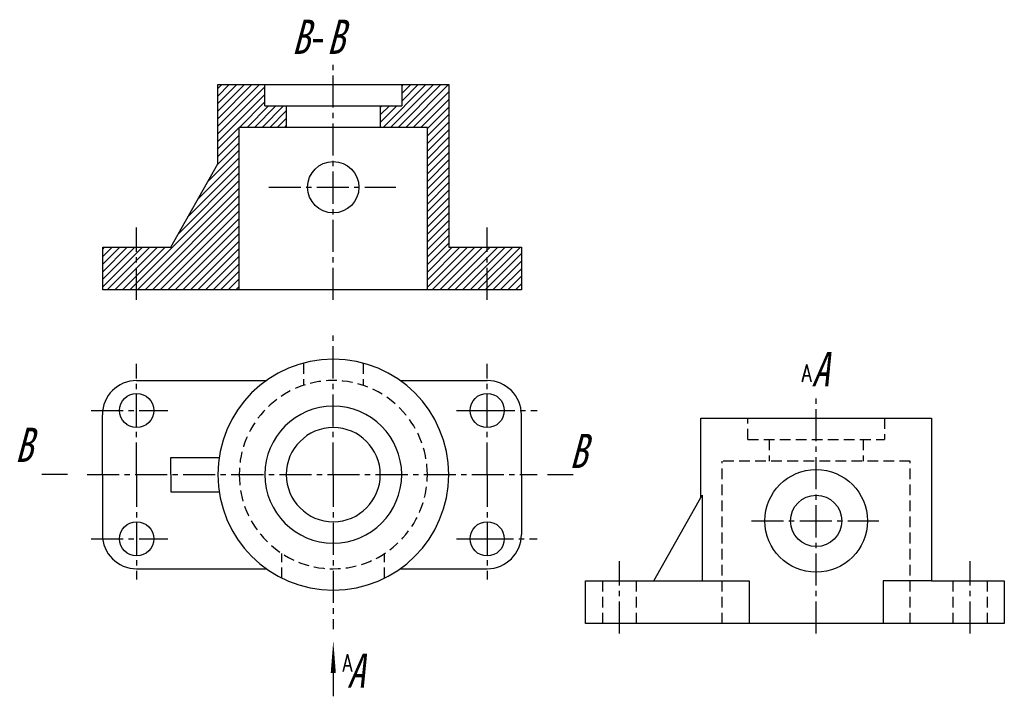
# Model space of a CAD drawing. Extents: x -8 to 223, y -3 to 156.
import ezdxf

# ---------------------------------------------------------------- set-up
doc = ezdxf.new("R2010")
doc.units = 0
doc.header["$LTSCALE"] = 10
doc.header["$MEASUREMENT"] = 0
doc.linetypes.add('CENTER2', pattern=[1.125, 0.75, -0.125, 0.125, -0.125])
doc.linetypes.add('DASHED2', pattern=[0.375, 0.25, -0.125])
for name, color, linetype in [('ST尺寸', 7, 'CONTINUOUS'), ('ST点画线', 7, 'CENTER2'), ('ST虚线', 7, 'DASHED2')]:
    doc.layers.add(name, color=color, linetype=linetype)
doc.layers.add('ST粗实线', color=7, linetype='CONTINUOUS', lineweight=30)
doc.styles.add('HZDX', font='ROMANS', dxfattribs={"width": 0.75, "bigfont": 'HZDX'})

# ---------------------------------------------------------------- blocks, each defined once
blk = doc.blocks.new('A')
at = {"layer": 'ST尺寸'}
blk.add_line((0, 3.62), (0, 0), dxfattribs=at)
blk.add_lwpolyline([(0, 8.68, 0, 0.8, 0), (0, 3.62, 0.8, 0.8, 0)], format="xyseb", dxfattribs=at)

msp = doc.modelspace()

# ---------------------------------------------------------------- hatches: boundary and pattern name
at = {"layer": 'ST虚线'}
h = msp.add_hatch(dxfattribs=at)
h.set_pattern_fill('ANSI31', color=5, scale=10)
h.paths.add_polyline_path([(49.82, 140.5), (38.82, 140.5), (38.82, 121.98), (27.82, 102.5), (23.82, 102.5), (23.82, 92.5), (43.82, 92.5), (43.82, 130.5), (54.82, 130.5), (54.82, 135.5), (49.82, 135.5)])
h.paths.add_polyline_path([(23.82, 102.5), (19.82, 102.5), (19.82, 92.5), (23.82, 92.5)])
h.paths.add_polyline_path([(19.82, 102.5), (15.82, 102.5), (15.82, 92.5), (19.82, 92.5)])
h.paths.add_polyline_path([(15.82, 102.5), (11.89, 102.5), (11.89, 92.5), (15.82, 92.5)])
h.paths.add_polyline_path([(92.82, 140.5), (81.82, 140.5), (81.82, 135.5), (76.82, 135.5), (76.82, 130.5), (87.82, 130.5), (87.82, 92.5), (97.82, 92.5), (97.82, 102.5), (92.82, 102.5)])
h.paths.add_polyline_path([(101.82, 102.5), (97.82, 102.5), (97.82, 92.5), (101.82, 92.5)])
h.paths.add_polyline_path([(105.82, 102.5), (101.82, 102.5), (101.82, 92.5), (105.82, 92.5)])
h.paths.add_polyline_path([(109.82, 102.5), (105.82, 102.5), (105.82, 92.5), (109.82, 92.5)])

# ---------------------------------------------------------------- linework, layer by layer
at = {"layer": 'ST点画线', "color": 5}
for p, q in [((65.82, 90.15), (65.82, 145.33)), ((50.71, 116.5), (80.46, 116.5)), ((19.82, 90.15), (19.82, 107.12)), ((101.82, 90.15), (101.82, 107.12))]:
    msp.add_line(p, q, dxfattribs=at)
at = {"layer": 'ST点画线'}
for p, q in [((65.82, 49.31), (65.82, 81.85)), ((19.82, 49.31), (19.82, 75.25)), ((101.82, 49.31), (101.82, 75.25)), ((178.76, 12.14), (178.76, 67.32)), ((9.16, 64.31), (22.12, 64.31)), ((22.12, 64.31), (27.1, 64.31)), ((94.63, 64.31), (100.75, 64.31)), ((100.75, 64.31), (113.51, 64.31)), ((8.22, 49.31), (113.51, 49.31)), ((19.82, 49.31), (19.82, 24.78)), ((65.82, 49.31), (65.82, 13.21)), ((101.82, 49.31), (101.82, 24.78)), ((163.65, 38.5), (193.4, 38.5)), ((9.16, 34.31), (21.23, 34.31)), ((21.23, 34.31), (27.1, 34.31)), ((94.63, 34.31), (100.49, 34.31)), ((100.49, 34.31), (113.51, 34.31)), ((132.76, 12.14), (132.76, 29.12)), ((214.76, 12.14), (214.76, 29.12))]:
    msp.add_line(p, q, dxfattribs=at)
at = {"layer": 'ST粗实线', "color": 5, "linetype": 'ByBlock', "lineweight": 30}
for p, q in [((38.82, 121.98), (38.82, 140.5)), ((38.82, 140.5), (92.82, 140.5)), ((92.82, 140.5), (92.82, 102.5)), ((27.82, 102.5), (38.82, 121.98)), ((11.89, 92.5), (11.89, 102.5)), ((11.89, 102.5), (27.82, 102.5)), ((92.82, 102.5), (109.82, 102.5)), ((109.82, 102.5), (109.82, 92.5)), ((109.82, 92.5), (11.89, 92.5))]:
    msp.add_line(p, q, dxfattribs=at)
at = {"layer": 'ST粗实线'}
for p, q in [((19.82, 71.31), (50.17, 71.31)), ((81.48, 71.31), (101.82, 71.31)), ((11.82, 49.31), (11.82, 63.31)), ((109.82, 49.31), (109.82, 63.31)), ((151.76, 43.97), (151.76, 62.5)), ((151.76, 62.5), (205.76, 62.5)), ((205.76, 62.5), (205.76, 24.5)), ((27.82, 49.31), (27.82, 53.31)), ((27.82, 53.31), (39.12, 53.31)), ((11.82, 49.31), (11.82, 35.31)), ((27.82, 49.31), (27.82, 45.31)), ((109.82, 49.31), (109.82, 35.31)), ((27.82, 45.31), (39.12, 45.31)), ((140.76, 24.5), (152.06, 44.5)), ((152.06, 44.5), (152.06, 24.5)), ((19.82, 27.31), (50.17, 27.31)), ((81.48, 27.31), (101.82, 27.31)), ((124.82, 14.5), (124.82, 24.5)), ((124.82, 24.5), (140.76, 24.5)), ((140.76, 24.5), (163.11, 24.5)), ((163.11, 24.5), (163.11, 14.5)), ((205.76, 24.5), (194.41, 24.5)), ((194.41, 24.5), (194.41, 14.5)), ((205.76, 24.5), (222.76, 24.5)), ((222.76, 24.5), (222.76, 14.5)), ((222.76, 14.5), (124.82, 14.5))]:
    msp.add_line(p, q, dxfattribs=at)
for centre, radius in [((19.82, 64.31), 4), ((101.82, 64.31), 4), ((178.76, 38.5), 12), ((178.76, 38.5), 6), ((19.82, 34.31), 4), ((101.82, 34.31), 4)]:
    msp.add_circle(centre, radius, dxfattribs=at)
for centre, radius, start, end in [((65.82, 49.31), 27, 0, 180), ((19.82, 63.31), 8, 90, 180), ((101.82, 63.31), 8, 0, 90), ((65.82, 49.31), 16, 0, 180), ((65.82, 49.31), 11, 0, 180), ((65.82, 49.31), 27, 180, 0), ((65.82, 49.31), 16, 180, 0), ((65.82, 49.31), 11, 180, 0), ((19.82, 35.31), 8, 180, 270), ((101.82, 35.31), 8, 270, 0)]:
    msp.add_arc(centre, radius, start, end, dxfattribs=at)
at = {"layer": 'ST虚线', "color": 5, "linetype": 'ByBlock', "lineweight": 30}
for p, q in [((49.82, 135.5), (49.82, 140.5)), ((81.82, 140.5), (81.82, 135.5)), ((49.82, 135.5), (81.82, 135.5)), ((54.82, 135.5), (54.82, 130.5)), ((76.82, 135.5), (76.82, 130.5)), ((43.82, 92.5), (43.82, 130.5)), ((87.82, 130.5), (43.82, 130.5)), ((87.82, 92.5), (87.82, 130.5)), ((3.66, 49.31), (-2.34, 49.31)), ((115.93, 49.31), (121.93, 49.31))]:
    msp.add_line(p, q, dxfattribs=at)
at = {"layer": 'ST虚线'}
for p, q in [((58.82, 75.38), (58.82, 70.16)), ((72.82, 75.38), (72.82, 70.16)), ((162.76, 57.5), (162.76, 62.5)), ((194.76, 62.5), (194.76, 57.5)), ((162.76, 57.5), (194.76, 57.5)), ((167.76, 57.5), (167.76, 52.5)), ((189.76, 57.5), (189.76, 52.5)), ((156.76, 14.5), (156.76, 52.5)), ((200.76, 52.5), (156.76, 52.5)), ((200.76, 14.5), (200.76, 52.5)), ((53.82, 25.12), (53.82, 30.87)), ((77.82, 25.12), (77.82, 30.87)), ((128.76, 24.5), (128.76, 14.5)), ((136.76, 14.5), (136.76, 24.5)), ((210.76, 24.5), (210.76, 14.5)), ((218.76, 24.5), (218.76, 14.5))]:
    msp.add_line(p, q, dxfattribs=at)
at = {"layer": 'ST虚线', "color": 5, "linetype": 'ByBlock', "lineweight": 30}
msp.add_circle((65.82, 116.5), 6, dxfattribs=at)
at = {"layer": 'ST虚线'}
for start, end in [(0, 180), (180, 0)]:
    msp.add_arc((65.82, 49.31), 22, start, end, dxfattribs=at)

# ---------------------------------------------------------------- block references
at = {"layer": 'ST尺寸', "xscale": 1.5, "yscale": 1.5, "zscale": 1.5}
msp.add_blockref('A', (65.82, -2.51), dxfattribs=at)

# ---------------------------------------------------------------- texts
at = {"layer": 'ST尺寸', "char_height": 4, "attachment_point": 1, "style": 'HZDX'}
for insert, width in [((175.39, 75.04), 10), ((67.99, 7.31), 8.6317)]:
    msp.add_mtext('A', dxfattribs=dict(at, insert=insert, width=width))
at = {"layer": 'ST虚线', "char_height": 8, "attachment_point": 1, "style": 'HZDX'}
for s, insert in [('{\\f长仿宋体|b0|i1|c134|p49;\\W1;\\C5;B\\f长仿宋体|b0|i0|c134|p49;-\\f长仿宋体|b0|i1|c134|p49;B}', (56.14, 155.67)), ('{\\f长仿宋体|b0|i1|c134|p49;\\W1;A}', (177.67, 77.97)), ('{\\f长仿宋体|b0|i1|c134|p49;\\W1;\\C5;B}', (-8.63, 60.28)), ('{\\f长仿宋体|b0|i1|c134|p49;\\W1;\\C5;B}', (121.05, 58.85)), ('{\\f长仿宋体|b0|i1|c134|p49;\\W1;A}', (69.05, 7.49))]:
    msp.add_mtext_dynamic_manual_height_columns(s, width=20.755, gutter_width=17.5, heights=[0], dxfattribs=dict(at, insert=insert))

doc.saveas('drawing.dxf')
